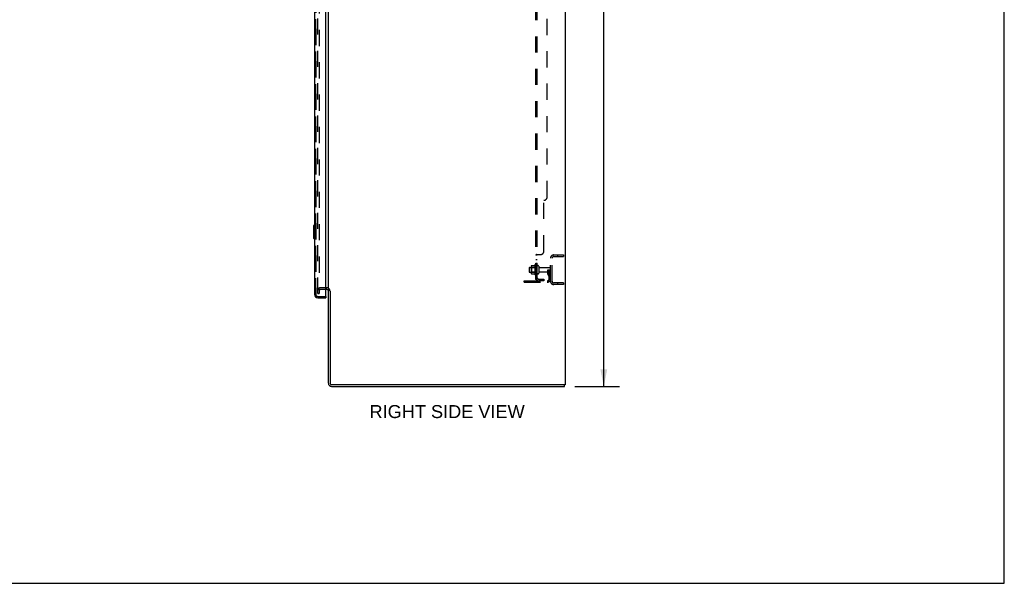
# Model space of a CAD drawing. Header units: inches. Extents: x 0 to 224, y 0 to 145.
# Tile 81 of 89: x 149 to 224, y 0 to 43. Entities that reach past the tile are written whole.
import ezdxf

# ---------------------------------------------------------------- set-up
doc = ezdxf.new("R2010")
doc.units = ezdxf.units.IN
doc.header["$LTSCALE"] = 12.302632
doc.header["$MEASUREMENT"] = 0
doc.linetypes.add('HIDDEN', pattern=[0.2, 0.1, -0.1])
doc.layers.get('0').update_dxf_attribs({"linetype": 'CONTINUOUS'})
for name, color, linetype in [('DEFAULT_2', 8, 'HIDDEN'), ('DIMENSIONS', 7, 'CONTINUOUS'), ('DOOR_2_ASSEMBLY', 7, 'CONTINUOUS'), ('DOOR_3_ASSEMBLY', 7, 'CONTINUOUS'), ('MAIN_DOOR_ASSEMBLY', 7, 'CONTINUOUS'), ('SUBPANELS', 7, 'CONTINUOUS')]:
    doc.layers.add(name, color=color, linetype=linetype)
doc.styles.get("Standard").update_dxf_attribs({"font": 'arial.ttf'})
doc.dimstyles.new('DIMSTYLE_1', dxfattribs={"dimtxt": 0.986842, "dimasz": 1.315789, "dimexe": 0.09, "dimexo": 0.07, "dimgap": 0.0375, "dimtad": 0, "dimtih": 1, "dimtoh": 1, "dimzin": 4, "dimdsep": 46, "dimtxsty": 'Standard', "dimblk": '_FILLED', "dimblk1": '_FILLED', "dimblk2": '_FILLED', "dimcen": 0.09, "dimadec": 3, "dimazin": 1, "dimtfac": 1, "dimtdec": 3, "dimtofl": 0, "dimtmove": 0, "dimatfit": 3, "dimldrblk": '_FILLED', "dimfxl": 0, "dimtolj": 1, "dimtzin": 4, "dimarcsym": 0})

# ---------------------------------------------------------------- blocks, each defined once
blk = doc.blocks.new('_FILLED')
at = {"color": 0, "linetype": 'ByBlock'}
blk.add_solid([(0, 0), (-1, 0.2), (-1, -0.2)], dxfattribs=at)
blk = doc.blocks.new('*D4')
at = {"layer": 'DIMENSIONS', "color": 2, "linetype": 'Continuous'}
for p, q in [((191.06, 86.951), (194.439, 86.951)), ((193.255, 86.951), (193.255, 51.937)), ((193.255, 14.951), (193.255, 49.964)), ((191.06, 14.951), (194.439, 14.951))]:
    blk.add_line(p, q, dxfattribs=at)
at = {"layer": 'DIMENSIONS', "color": 2, "linetype": 'Continuous', "xscale": 1.3157894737, "yscale": 1.3157894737, "zscale": 1.3157894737}
for p, rotation in [((193.255, 86.951), 90), ((193.255, 14.951), 270)]:
    blk.add_blockref('_FILLED', p, dxfattribs=dict(at, rotation=rotation))
at = {"layer": 'DIMENSIONS', "color": 2, "linetype": 'Continuous', "insert": (193.255, 51.444), "char_height": 0.9868, "width": 3.44844, "attachment_point": 2, "line_spacing_factor": 0.9}
blk.add_mtext('72.00', dxfattribs=at)

msp = doc.modelspace()

# ---------------------------------------------------------------- linework, layer by layer
at = {"color": 7, "linetype": 'Continuous'}
for p, q in [((223.684, 0), (223.684, 144.737)), ((190.327, 86.826), (190.327, 15.076)), ((172.327, 22.232), (172.327, 83.669)), ((172.123, 22.451), (172.202, 22.451)), ((172.202, 22.326), (172.123, 22.326)), ((172.317, 22.425), (172.311, 22.425)), ((172.327, 15.201), (172.327, 22.201)), ((172.452, 22.194), (172.452, 15.201)), ((190.327, 15.076), (172.577, 15.076)), ((190.264, 14.951), (190.264, 15.076)), ((172.577, 14.951), (190.264, 14.951)), ((0, 0), (223.684, 0))]:
    msp.add_line(p, q, dxfattribs=at)
at = {"color": 3, "linetype": 'Continuous'}
msp.add_arc((172.202, 22.201), 0.25, 60.42704, 90, dxfattribs=at)
at = {"color": 7, "linetype": 'Continuous'}
for centre, radius, start, end in [((172.202, 22.201), 0.125, 0, 90), ((172.577, 15.201), 0.25, 180, 270), ((172.577, 15.201), 0.125, 180, 270)]:
    msp.add_arc(centre, radius, start, end, dxfattribs=at)
at = {"layer": 'DEFAULT_2', "color": 8, "linetype": 'HIDDEN'}
for p, q in [((171.514, 22.013), (171.514, 83.888)), ((171.639, 83.888), (171.639, 22.013)), ((189.202, 22.951), (189.202, 24.701)), ((189.327, 22.951), (189.327, 24.701)), ((189.452, 24.951), (190.202, 24.951)), ((189.452, 24.826), (190.202, 24.826)), ((189.726, 24.951), (189.726, 24.826)), ((190.202, 24.951), (190.202, 24.826)), ((187.577, 23.979), (187.577, 23.673)), ((187.607, 24.009), (188.202, 24.009)), ((187.741, 24.081), (187.741, 23.57)), ((187.761, 24.009), (187.741, 24.029)), ((188.057, 24.009), (187.761, 24.009)), ((187.761, 24.009), (187.761, 23.642)), ((187.762, 24.144), (187.98, 24.144)), ((188.007, 24.181), (188.007, 23.47)), ((188.057, 24.009), (188.077, 24.029)), ((188.057, 24.009), (188.057, 23.642)), ((188.077, 23.491), (188.077, 24.16)), ((188.202, 23.561), (188.202, 24.09)), ((188.308, 24.09), (188.308, 23.561)), ((188.37, 23.992), (189.172, 23.992)), ((187.607, 23.643), (188.202, 23.643)), ((187.761, 23.642), (187.741, 23.622)), ((188.057, 23.642), (187.761, 23.642)), ((187.762, 23.507), (187.98, 23.507)), ((188.057, 23.642), (188.077, 23.622)), ((188.37, 23.66), (189.172, 23.66)), ((189.008, 23.826), (189.098, 23.825)), ((189.008, 23.485), (189.008, 23.826)), ((189.112, 23.651), (189.008, 23.651)), ((189.029, 23.418), (189.078, 23.35)), ((189.098, 23.825), (189.202, 23.826)), ((189.098, 23.124), (189.098, 23.825)), ((189.112, 23.485), (189.112, 23.826)), ((189.113, 23.479), (189.162, 23.411)), ((189.202, 23.826), (189.162, 23.826)), ((172.123, 22.451), (171.702, 22.451)), ((172.202, 22.451), (171.702, 22.451)), ((187.202, 22.982), (188.955, 22.982)), ((187.202, 22.878), (187.202, 22.982)), ((187.202, 22.878), (188.955, 22.878)), ((187.449, 22.878), (187.449, 22.982)), ((187.705, 22.878), (187.705, 22.982)), ((190.202, 22.826), (189.452, 22.826)), ((190.202, 22.701), (189.452, 22.701)), ((189.726, 22.826), (189.726, 22.701)), ((190.202, 22.826), (190.202, 22.701)), ((171.639, 22.013), (171.514, 22.013)), ((171.514, 22.013), (171.639, 22.013)), ((172.123, 22.326), (171.702, 22.326))]:
    msp.add_line(p, q, dxfattribs=at)
for points in [[(187.753, 24.138), (187.753, 24.14), (187.755, 24.141), (187.756, 24.142), (187.757, 24.143), (187.759, 24.144), (187.76, 24.144), (187.762, 24.144)], [(187.989, 24.15), (187.989, 24.149), (187.989, 24.149), (187.988, 24.149), (187.988, 24.149), (187.988, 24.148), (187.988, 24.148), (187.987, 24.148), (187.987, 24.147), (187.987, 24.147), (187.986, 24.147), (187.986, 24.146), (187.986, 24.146), (187.985, 24.146), (187.984, 24.145), (187.983, 24.145), (187.982, 24.145), (187.981, 24.144), (187.98, 24.144)], [(187.753, 23.513), (187.753, 23.511), (187.755, 23.51), (187.756, 23.509), (187.757, 23.508), (187.759, 23.507), (187.76, 23.507), (187.762, 23.507)], [(187.98, 23.507), (187.981, 23.507), (187.982, 23.506), (187.983, 23.506), (187.984, 23.506), (187.985, 23.505), (187.986, 23.505), (187.986, 23.505), (187.986, 23.504), (187.987, 23.504), (187.987, 23.504), (187.987, 23.503), (187.988, 23.503), (187.988, 23.503), (187.988, 23.502), (187.988, 23.502), (187.989, 23.502), (187.989, 23.502), (187.989, 23.501)]]:
    msp.add_lwpolyline(points, dxfattribs=at)
for centre, radius, start, end in [((189.452, 24.701), 0.25, 90, 180), ((189.452, 24.701), 0.125, 90, 180), ((187.607, 23.979), 0.03, 90, 180), ((187.882, 24.081), 0.141, 156.05, 180), ((188.607, 23.826), 0.698, 149.33687, 152.3186), ((188.038, 24.16), 0.0384, 0, 145.55034), ((188.255, 24.09), 0.053, 0, 180), ((188.37, 24.054), 0.0625, 180, 270), ((189.172, 23.962), 0.03, 0, 90), ((187.607, 23.673), 0.03, 180, 270), ((187.882, 23.57), 0.141, 180, 203.95), ((188.607, 23.826), 0.698, 207.6814, 210.66313), ((188.038, 23.491), 0.0384, 214.44966, 360), ((188.255, 23.561), 0.053, 180, 360), ((188.37, 23.597), 0.0625, 90, 180), ((189.122, 23.485), 0.114, 180, 215.75389), ((188.994, 23.29), 0.104, 0, 35.75389), ((189.122, 23.485), 0.01, 180, 215.75389), ((188.994, 23.29), 0.208, 0, 35.75389), ((189.172, 23.69), 0.03, 270, 360), ((171.702, 22.263), 0.188, 90, 180), ((188.955, 23.124), 0.246, 270, 360), ((188.955, 23.124), 0.142, 270, 360), ((189.452, 22.951), 0.25, 180, 270), ((189.452, 22.951), 0.125, 180, 270), ((171.702, 22.263), 0.0625, 90, 180), ((172.202, 22.201), 0.25, 0, 60.42704)]:
    msp.add_arc(centre, radius, start, end, dxfattribs=at)
at = {"layer": 'DOOR_2_ASSEMBLY', "color": 8, "linetype": 'HIDDEN'}
for p, q in [((171.373, 83.954), (171.373, 21.947)), ((171.515, 21.805), (172.103, 21.805))]:
    msp.add_line(p, q, dxfattribs=at)
msp.add_arc((171.515, 21.947), 0.142, 180, 270, dxfattribs=at)
at = {"layer": 'DOOR_3_ASSEMBLY', "color": 8, "linetype": 'HIDDEN'}
for p, q in [((171.373, 21.947), (171.373, 83.954)), ((171.515, 21.805), (172.103, 21.805))]:
    msp.add_line(p, q, dxfattribs=at)
msp.add_arc((171.515, 21.947), 0.142, 180, 270, dxfattribs=at)
at = {"layer": 'MAIN_DOOR_ASSEMBLY', "color": 3, "linetype": 'Continuous'}
for p, q in [((171.269, 83.954), (171.269, 21.947)), ((172.123, 21.825), (172.123, 84.077)), ((171.515, 21.701), (172.123, 21.701))]:
    msp.add_line(p, q, dxfattribs=at)
at = {"layer": 'MAIN_DOOR_ASSEMBLY', "color": 8, "linetype": 'HIDDEN'}
for p, q in [((171.373, 83.954), (171.373, 21.947)), ((171.515, 21.805), (172.103, 21.805))]:
    msp.add_line(p, q, dxfattribs=at)
at = {"layer": 'MAIN_DOOR_ASSEMBLY', "color": 7, "linetype": 'Continuous'}
for p, q in [((171.209, 27.186), (171.209, 26.216)), ((171.269, 27.201), (171.224, 27.201)), ((171.255, 27.101), (171.255, 26.301)), ((171.224, 26.201), (171.269, 26.201)), ((172.103, 21.805), (172.123, 21.805)), ((172.123, 21.805), (172.123, 21.701))]:
    msp.add_line(p, q, dxfattribs=at)
for points in [[(171.254, 27.137), (171.254, 27.131), (171.254, 27.125), (171.255, 27.119), (171.255, 27.113), (171.255, 27.107), (171.255, 27.101)], [(171.255, 26.301), (171.255, 26.294), (171.255, 26.288), (171.255, 26.282), (171.254, 26.276), (171.254, 26.27), (171.254, 26.264)]]:
    msp.add_lwpolyline(points, dxfattribs=at)
for centre, start, end in [((171.224, 27.186), 90, 180), ((171.254, 27.186), 0, 90), ((171.224, 26.216), 180, 270), ((171.254, 26.216), 270, 360)]:
    msp.add_arc(centre, 0.015, start, end, dxfattribs=at)
at = {"layer": 'MAIN_DOOR_ASSEMBLY', "color": 3, "linetype": 'Continuous'}
for centre, radius, start, end in [((171.515, 21.947), 0.246, 180, 270), ((172.103, 21.825), 0.02, 270, 360)]:
    msp.add_arc(centre, radius, start, end, dxfattribs=at)
at = {"layer": 'MAIN_DOOR_ASSEMBLY', "color": 8, "linetype": 'HIDDEN'}
msp.add_arc((171.515, 21.947), 0.142, 180, 270, dxfattribs=at)
at = {"layer": 'SUBPANELS', "color": 8, "linetype": 'HIDDEN'}
for p, q in [((188.077, 23.107), (188.077, 82.794)), ((188.202, 23.107), (188.202, 82.794)), ((188.952, 29.357), (188.952, 76.544)), ((188.702, 25.232), (188.702, 29.107)), ((188.078, 24.951), (188.077, 24.949)), ((188.077, 24.948), (188.077, 24.946)), ((188.202, 24.946), (188.077, 24.946)), ((188.13, 24.982), (188.452, 24.982)), ((188.202, 24.585), (188.077, 24.585)), ((188.202, 24.304), (188.077, 24.304)), ((188.202, 24.076), (188.077, 24.076)), ((188.202, 23.576), (188.077, 23.576)), ((188.202, 23.107), (188.077, 23.107)), ((188.13, 23.068), (188.227, 23.148)), ((188.142, 23.107), (188.145, 23.107)), ((188.314, 23.107), (188.702, 23.107)), ((188.702, 22.982), (188.314, 22.982)), ((188.702, 23.107), (188.702, 22.982))]:
    msp.add_line(p, q, dxfattribs=at)
for points in [[(188.096, 24.965), (188.093, 24.963), (188.09, 24.962), (188.087, 24.96), (188.084, 24.958), (188.082, 24.956), (188.08, 24.954), (188.078, 24.953), (188.078, 24.951), (188.077, 24.949), (188.077, 24.948), (188.077, 24.946)], [(188.09, 24.962), (188.087, 24.96), (188.084, 24.958), (188.082, 24.956), (188.08, 24.954)], [(188.103, 24.968), (188.099, 24.966), (188.096, 24.965)], [(188.13, 24.982), (188.128, 24.98), (188.126, 24.979), (188.123, 24.977), (188.12, 24.975), (188.117, 24.974), (188.114, 24.972), (188.11, 24.971), (188.103, 24.968)], [(188.13, 24.982), (188.128, 24.98), (188.126, 24.979), (188.123, 24.977)], [(188.216, 24.962), (188.212, 24.959), (188.21, 24.958), (188.208, 24.957), (188.207, 24.955), (188.205, 24.954), (188.204, 24.952), (188.203, 24.951), (188.202, 24.949), (188.202, 24.948), (188.202, 24.946)], [(188.208, 24.957), (188.207, 24.955), (188.205, 24.954), (188.204, 24.952), (188.203, 24.951), (188.202, 24.949), (188.202, 24.948), (188.202, 24.946)], [(188.227, 24.982), (188.227, 24.98), (188.228, 24.978), (188.228, 24.977), (188.227, 24.975), (188.227, 24.974), (188.226, 24.972), (188.225, 24.97), (188.224, 24.969), (188.223, 24.967), (188.221, 24.966), (188.22, 24.965), (188.218, 24.963), (188.216, 24.962)], [(188.226, 24.972), (188.225, 24.97), (188.224, 24.969), (188.223, 24.967), (188.221, 24.966), (188.22, 24.965), (188.218, 24.963)], [(188.227, 24.982), (188.227, 24.98), (188.228, 24.978), (188.228, 24.977), (188.227, 24.975), (188.227, 24.974)], [(188.106, 23.083), (188.099, 23.087), (188.096, 23.088), (188.093, 23.09), (188.09, 23.091), (188.087, 23.093), (188.084, 23.095), (188.082, 23.096), (188.08, 23.098), (188.078, 23.1), (188.078, 23.102), (188.077, 23.104), (188.077, 23.105), (188.077, 23.107)], [(188.13, 23.068), (188.128, 23.07), (188.126, 23.072), (188.123, 23.075), (188.12, 23.076), (188.117, 23.078), (188.114, 23.08), (188.11, 23.082), (188.106, 23.083)], [(188.206, 23.13), (188.206, 23.13), (188.205, 23.13), (188.205, 23.13), (188.205, 23.129), (188.204, 23.129), (188.204, 23.129), (188.204, 23.129), (188.203, 23.128), (188.203, 23.128), (188.202, 23.128), (188.201, 23.127), (188.201, 23.127), (188.2, 23.127), (188.2, 23.126), (188.199, 23.126), (188.199, 23.126), (188.198, 23.125), (188.197, 23.125), (188.197, 23.125), (188.196, 23.124), (188.195, 23.124), (188.195, 23.124), (188.194, 23.123), (188.193, 23.123), (188.192, 23.123), (188.192, 23.122), (188.191, 23.122), (188.19, 23.122), (188.189, 23.121), (188.189, 23.121), (188.188, 23.121), (188.187, 23.12), (188.186, 23.12), (188.186, 23.119), (188.185, 23.119), (188.184, 23.119), (188.183, 23.118), (188.182, 23.118), (188.181, 23.118), (188.18, 23.117), (188.18, 23.117), (188.179, 23.117), (188.178, 23.116), (188.177, 23.116), (188.176, 23.116), (188.175, 23.115), (188.174, 23.115), (188.173, 23.114), (188.172, 23.114), (188.171, 23.114), (188.17, 23.113), (188.169, 23.113), (188.168, 23.113), (188.166, 23.112), (188.165, 23.112), (188.164, 23.112), (188.163, 23.111), (188.162, 23.111), (188.161, 23.111), (188.16, 23.111), (188.159, 23.11), (188.158, 23.11), (188.157, 23.11), (188.156, 23.109), (188.155, 23.109), (188.154, 23.109), (188.153, 23.109), (188.152, 23.109), (188.152, 23.108), (188.151, 23.108), (188.15, 23.108), (188.149, 23.108), (188.148, 23.108), (188.147, 23.107), (188.146, 23.107), (188.145, 23.107), (188.145, 23.107), (188.144, 23.107), (188.143, 23.107), (188.143, 23.107), (188.142, 23.107), (188.142, 23.107), (188.142, 23.107)], [(188.22, 23.134), (188.216, 23.13), (188.214, 23.128), (188.212, 23.126), (188.21, 23.124), (188.208, 23.121), (188.207, 23.119), (188.205, 23.117), (188.204, 23.114), (188.203, 23.112), (188.202, 23.11), (188.202, 23.108), (188.202, 23.107)], [(188.202, 23.127), (188.202, 23.127), (188.203, 23.127), (188.203, 23.128), (188.203, 23.128), (188.204, 23.129), (188.204, 23.129), (188.205, 23.129), (188.205, 23.129), (188.205, 23.13), (188.205, 23.13), (188.206, 23.13), (188.206, 23.13)], [(188.227, 23.148), (188.227, 23.147), (188.228, 23.146), (188.228, 23.145), (188.227, 23.144), (188.227, 23.143), (188.226, 23.142), (188.225, 23.141), (188.224, 23.139), (188.223, 23.138), (188.221, 23.136), (188.22, 23.134)]]:
    msp.add_lwpolyline(points, dxfattribs=at)
for centre, radius, start, end in [((188.702, 29.357), 0.25, 270, 360), ((188.452, 25.232), 0.25, 270, 360), ((188.314, 23.219), 0.237, 180, 270), ((188.314, 23.219), 0.112, 180, 270)]:
    msp.add_arc(centre, radius, start, end, dxfattribs=at)

# ---------------------------------------------------------------- texts
at = {"layer": 'DIMENSIONS', "color": 2, "linetype": 'Continuous', "insert": (181.348, 13.542), "char_height": 0.98684, "width": 11.76873, "attachment_point": 2, "line_spacing_factor": 0.9}
msp.add_mtext('RIGHT SIDE VIEW', dxfattribs=at)

# ---------------------------------------------------------------- dimensions: what is measured, and where the dimension line sits
at = {"layer": 'DIMENSIONS', "color": 2, "linetype": 'Continuous'}
dim = msp.add_linear_dim(base=(193.255, 14.951), p1=(190.99, 86.951), p2=(190.99, 14.951), angle=270, dimstyle='DIMSTYLE_1', dxfattribs=at)
dim.commit()
dim.dimension.update_dxf_attribs({"geometry": '*D4', "text_midpoint": (193.255, 50.945), "dimtype": 160})

doc.saveas('drawing.dxf')
